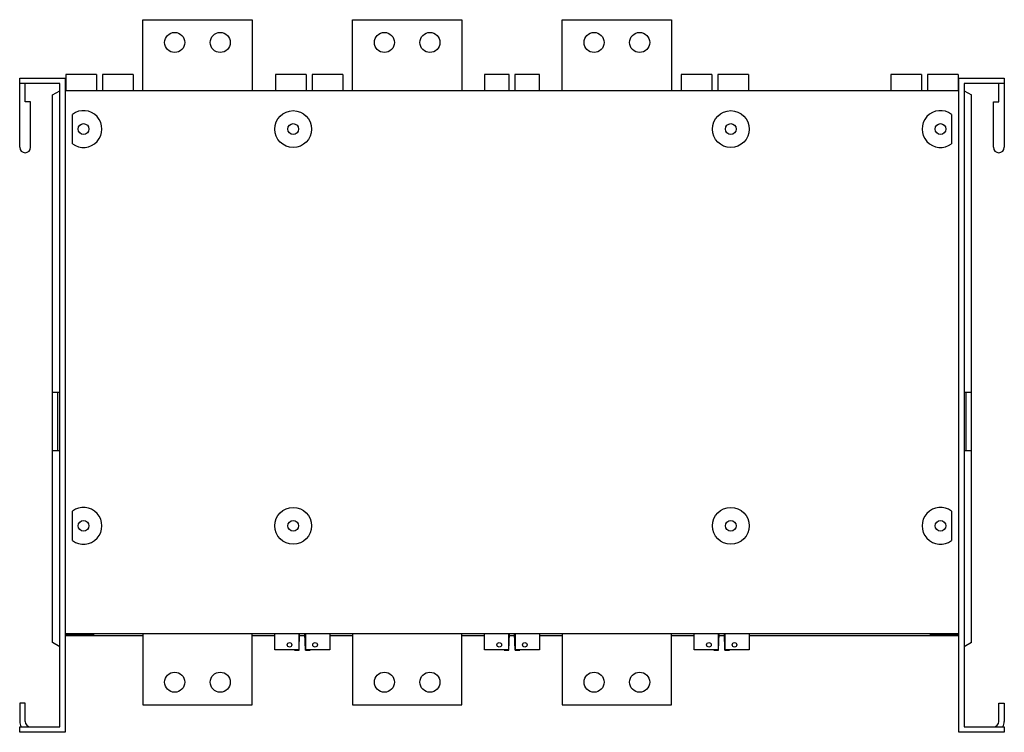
# Model space of a CAD drawing. Header units: millimetres. Extents: x 75 to 615, y 283 to 674.
import ezdxf

# ---------------------------------------------------------------- set-up
doc = ezdxf.new("R2010")
doc.units = ezdxf.units.MM
doc.header["$LTSCALE"] = 62.654466
doc.layers.add('00_COMPONENTS_1', color=7, linetype='CONTINUOUS')

msp = doc.modelspace()

# ---------------------------------------------------------------- linework, layer by layer
at = {"layer": '00_COMPONENTS_1', "color": 7, "linetype": 'Continuous'}
for p, q in [((142.02, 635.32), (142.02, 674.32)), ((142.02, 674.32), (202.02, 674.32)), ((202.02, 674.32), (202.02, 635.32)), ((257.02, 635.32), (257.02, 674.32)), ((257.02, 674.32), (317.02, 674.32)), ((317.02, 674.32), (317.02, 635.32)), ((372.02, 635.32), (372.02, 674.32)), ((372.02, 674.32), (432.02, 674.32)), ((432.02, 674.32), (432.02, 635.32)), ((99.77, 644.32), (99.77, 635.32)), ((116.67, 644.32), (99.77, 644.32)), ((116.67, 644.32), (116.67, 635.32)), ((119.87, 644.32), (119.87, 635.32)), ((136.77, 644.32), (119.87, 644.32)), ((136.77, 644.32), (136.77, 635.32)), ((214.77, 644.32), (214.77, 635.32)), ((231.67, 644.32), (214.77, 644.32)), ((231.67, 644.32), (231.67, 635.32)), ((234.87, 644.32), (234.87, 635.32)), ((251.77, 644.32), (234.87, 644.32)), ((251.77, 644.32), (251.77, 635.32)), ((329.52, 644.32), (329.52, 635.32)), ((343.02, 644.32), (329.52, 644.32)), ((343.02, 635.32), (343.02, 644.32)), ((346.02, 644.32), (346.02, 635.32)), ((359.52, 644.32), (346.02, 644.32)), ((359.52, 635.32), (359.52, 644.32)), ((437.27, 644.32), (437.27, 635.32)), ((454.17, 644.32), (437.27, 644.32)), ((454.17, 644.32), (454.17, 635.32)), ((457.37, 644.32), (457.37, 635.32)), ((474.27, 644.32), (457.37, 644.32)), ((474.27, 644.32), (474.27, 635.32)), ((569.17, 644.32), (552.27, 644.32)), ((552.27, 644.32), (552.27, 635.32)), ((569.17, 644.32), (569.17, 635.32)), ((589.27, 644.32), (572.37, 644.32)), ((572.37, 644.32), (572.37, 635.32)), ((589.27, 644.32), (589.27, 635.32)), ((74.52, 604.32), (74.52, 642.32)), ((74.52, 642.32), (99.52, 642.32)), ((96.52, 639.32), (74.52, 639.32)), ((77.52, 629.32), (77.52, 639.32)), ((96.52, 286.32), (96.52, 639.32)), ((99.52, 642.32), (99.52, 283.32)), ((589.52, 642.32), (614.52, 642.32)), ((589.52, 283.32), (589.52, 642.32)), ((614.52, 639.32), (592.52, 639.32)), ((592.52, 639.32), (592.52, 286.32)), ((611.52, 629.32), (611.52, 639.32)), ((614.52, 642.32), (614.52, 604.32)), ((92.52, 633.06), (96.52, 635.36)), ((92.52, 332.59), (92.52, 633.06)), ((589.52, 635.32), (99.52, 635.32)), ((592.52, 635.36), (596.52, 633.06)), ((596.52, 332.59), (596.52, 633.06)), ((80.52, 629.32), (77.52, 629.32)), ((80.52, 604.32), (80.52, 629.32)), ((608.52, 629.32), (611.52, 629.32)), ((608.52, 604.32), (608.52, 629.32)), ((103.41, 606.27), (103.41, 622.38)), ((585.62, 622.38), (585.62, 606.27)), ((92.52, 470.02), (96.52, 470.02)), ((95.52, 438.02), (95.52, 470.02)), ((592.52, 470.02), (596.52, 470.02)), ((593.52, 438.02), (593.52, 470.02)), ((92.52, 438.02), (96.52, 438.02)), ((592.52, 438.02), (596.52, 438.02)), ((103.41, 388.57), (103.41, 404.68)), ((585.62, 404.68), (585.62, 388.57)), ((99.52, 337.61), (589.52, 337.61)), ((99.52, 337.1), (115.3, 337.1)), ((142.02, 336.22), (99.52, 336.22)), ((115.3, 337.61), (115.3, 337.1)), ((142.02, 337.61), (142.02, 298.32)), ((202.02, 298.32), (202.02, 337.61)), ((214.36, 336.22), (202.02, 336.22)), ((214.36, 328.67), (214.36, 337.61)), ((227.67, 337.61), (227.67, 328.67)), ((227.74, 328.33), (228.06, 337.61)), ((231.02, 336.22), (228.02, 336.22)), ((231.29, 328.33), (230.97, 337.61)), ((231.36, 328.67), (231.36, 337.61)), ((244.67, 337.61), (244.67, 328.67)), ((257.02, 336.22), (244.67, 336.22)), ((257.02, 337.61), (257.02, 298.32)), ((317.02, 298.32), (317.02, 337.61)), ((329.36, 336.22), (317.02, 336.22)), ((329.36, 328.67), (329.36, 337.61)), ((342.67, 337.61), (342.67, 328.67)), ((342.74, 328.33), (343.06, 337.61)), ((346.02, 336.22), (343.02, 336.22)), ((346.29, 328.33), (345.97, 337.61)), ((346.36, 328.67), (346.36, 337.61)), ((359.67, 337.61), (359.67, 328.67)), ((372.02, 336.22), (359.67, 336.22)), ((372.02, 337.61), (372.02, 298.32)), ((432.02, 298.32), (432.02, 337.61)), ((444.36, 336.22), (432.02, 336.22)), ((444.36, 328.67), (444.36, 337.61)), ((457.67, 337.61), (457.67, 328.67)), ((457.74, 328.33), (458.06, 337.61)), ((461.02, 336.22), (458.02, 336.22)), ((461.29, 328.33), (460.97, 337.61)), ((461.36, 328.67), (461.36, 337.61)), ((474.67, 337.61), (474.67, 328.67)), ((589.52, 336.22), (474.67, 336.22)), ((573.73, 337.1), (573.73, 337.61)), ((573.73, 337.1), (589.52, 337.1)), ((96.52, 330.28), (92.52, 332.59)), ((596.52, 332.59), (592.52, 330.28)), ((227.67, 328.67), (214.36, 328.67)), ((225.28, 328.67), (225.29, 328.33)), ((225.29, 328.33), (227.74, 328.33)), ((231.29, 328.33), (233.74, 328.33)), ((244.67, 328.67), (231.36, 328.67)), ((233.74, 328.33), (233.75, 328.67)), ((342.67, 328.67), (329.36, 328.67)), ((340.28, 328.67), (340.29, 328.33)), ((340.29, 328.33), (342.74, 328.33)), ((346.29, 328.33), (348.74, 328.33)), ((359.67, 328.67), (346.36, 328.67)), ((348.74, 328.33), (348.75, 328.67)), ((457.67, 328.67), (444.36, 328.67)), ((455.28, 328.67), (455.29, 328.33)), ((455.29, 328.33), (457.74, 328.33)), ((461.29, 328.33), (463.74, 328.33)), ((474.67, 328.67), (461.36, 328.67)), ((463.74, 328.33), (463.75, 328.67)), ((74.52, 299.32), (74.52, 289.32)), ((77.52, 299.32), (74.52, 299.32)), ((77.52, 289.32), (77.52, 299.32)), ((142.02, 298.32), (202.02, 298.32)), ((257.02, 298.32), (317.02, 298.32)), ((372.02, 298.32), (432.02, 298.32)), ((611.52, 299.32), (614.52, 299.32)), ((611.52, 289.32), (611.52, 299.32)), ((614.52, 299.32), (614.52, 289.32)), ((74.52, 283.32), (74.52, 286.32)), ((74.52, 286.32), (96.52, 286.32)), ((592.52, 286.32), (614.52, 286.32)), ((614.52, 286.32), (614.52, 283.32)), ((99.52, 283.32), (74.52, 283.32)), ((614.52, 283.32), (589.52, 283.32))]:
    msp.add_line(p, q, dxfattribs=at)
for centre, radius in [((159.52, 661.82), 5.5), ((184.52, 661.82), 5.5), ((274.52, 661.82), 5.5), ((299.52, 661.82), 5.5), ((389.52, 661.82), 5.5), ((414.52, 661.82), 5.5), ((224.52, 614.32), 10.1), ((464.52, 614.32), 10.1), ((109.52, 614.32), 2.96), ((224.52, 614.32), 2.96), ((464.52, 614.32), 2.96), ((579.52, 614.32), 2.96), ((224.52, 396.62), 10.1), ((464.52, 396.62), 10.1), ((109.52, 396.62), 2.96), ((224.52, 396.62), 2.96), ((464.52, 396.62), 2.96), ((579.52, 396.62), 2.96), ((222.52, 331.32), 1.25), ((236.52, 331.32), 1.25), ((337.52, 331.32), 1.25), ((351.52, 331.32), 1.25), ((452.52, 331.32), 1.25), ((466.52, 331.32), 1.25), ((159.52, 310.82), 5.5), ((184.52, 310.82), 5.5), ((274.52, 310.82), 5.5), ((299.52, 310.82), 5.5), ((389.52, 310.82), 5.5), ((414.52, 310.82), 5.5)]:
    msp.add_circle(centre, radius, dxfattribs=at)
for centre, radius, start, end in [((109.52, 614.32), 10.1, 232.8326, 127.1674), ((579.52, 614.32), 10.1, 52.8326, 307.1674), ((77.52, 604.32), 3, 180, 360), ((611.52, 604.32), 3, 180, 360), ((109.52, 396.62), 10.1, 232.8326, 127.1674), ((579.52, 396.62), 10.1, 52.8326, 307.1674), ((80.52, 289.32), 6, 180, 210.5109), ((80.52, 289.32), 3, 180, 270), ((608.52, 289.32), 3, 270, 360), ((608.52, 289.32), 6, 329.4891, 360)]:
    msp.add_arc(centre, radius, start, end, dxfattribs=at)

doc.saveas('drawing.dxf')
